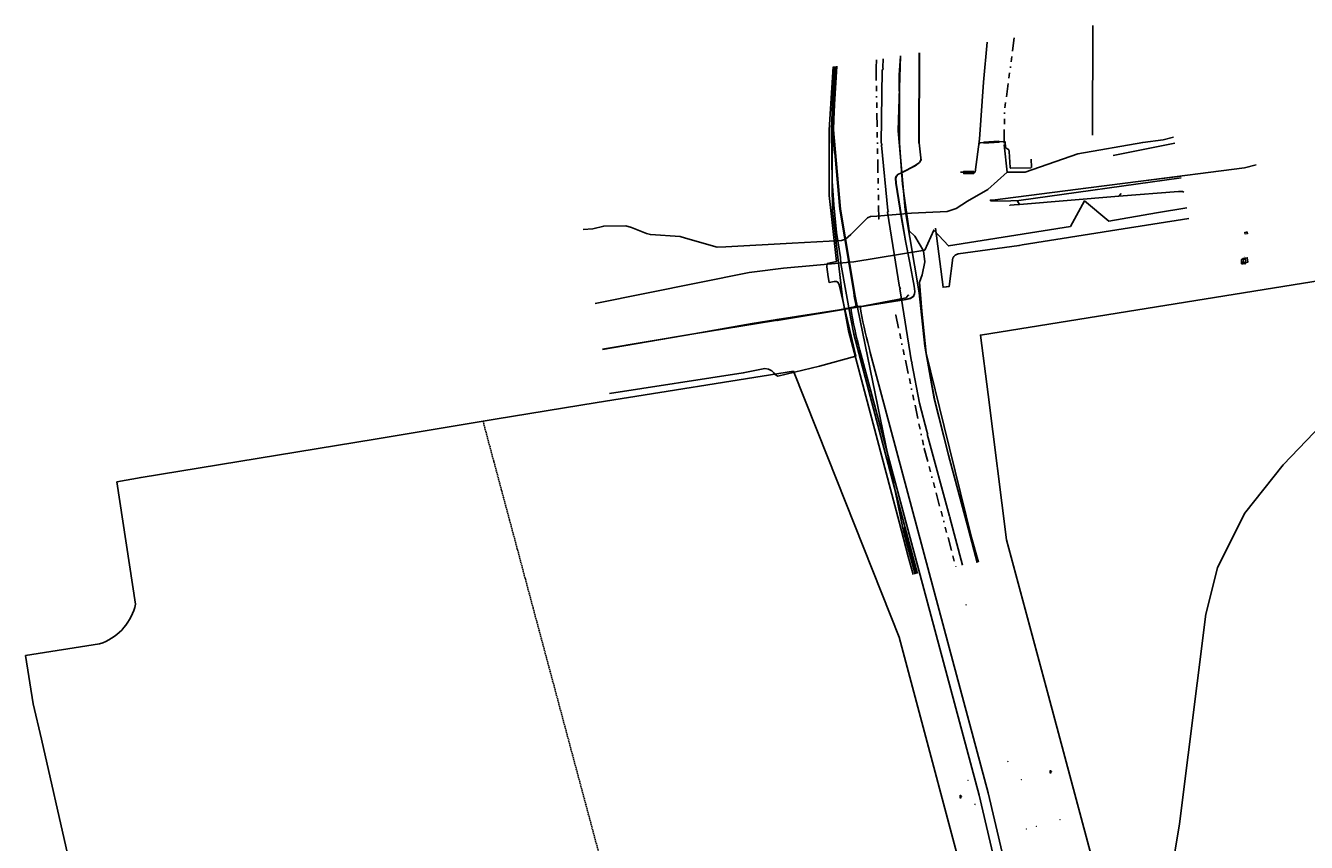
# Model space of a CAD drawing. Extents: x 102676 to 106538, y 417474 to 420545.
# Tile 9 of 112: x 102730 to 103204, y 419209 to 419511. Entities that reach past the tile are written whole.
import ezdxf
from ezdxf.enums import TextEntityAlignment as Align
from ezdxf.lldxf.tags import DXFTag

# ---------------------------------------------------------------- set-up
doc = ezdxf.new("R2010")
doc.units = 0
doc.linetypes.add('DASHED', pattern=[0.75, 0.5, -0.25])
doc.linetypes.add('RI-OVERIG', pattern=[17, 5, -2, 2, -2, 0, -2, 2, -2])
doc.layers.get('0').update_dxf_attribs({"lineweight": 25})
for name, color, linetype, lineweight in [('B-WE-KL-DATA-G', 90, 'KL-DATA-N', 25), ('B-WE-KL-DATA_HULPSTUK-S @ 0.2', 90, 'Continuous', 25), ('B-WE-KL-DATA_KABELBED-G', 90, 'Continuous', 25), ('B-WE-KL-DATA_MANTELBUIS-G', 90, 'Continuous', 25), ('B-WE-KL-ET_LS-G', 190, 'KL-LS-N', 25), ('B-WE-KL-ET_LS_HULPSTUK-S @ 0.2', 190, 'Continuous', 25), ('B-WE-KL-ET_LS_MANTELBUIS-G', 190, 'Continuous', 25), ('B-WE-KL-ET_MS-G', 130, 'KL-MS-N', 25), ('B-WE-KL-ET_MS_HULPSTUK-S @ 0.2', 130, 'Continuous', 25), ('B-WE-KL-ET_MS_MANTELBUIS-G', 130, 'Continuous', 25), ('B-WE-KL-GAS_LD-G', 50, 'KL-GAS-LD-N', 25), ('B-WE-KL-OVERIG_HULPSTUK-S @ 0.2', 8, 'Continuous', 25), ('B-WE-KL-OVERIG_HULPSTUK-S @ 0.5', 8, 'Continuous', 25), ('B-WE-KL-WATER-G', 170, 'KL-WATER-N', 25), ('B-WE-KL-WATER_HULPSTUK-S @ 0.2', 170, 'Continuous', 25), ('B-WE-KL-WATER_HULPSTUK-S @ 0.5', 170, 'Continuous', 25), ('B-WE-KW-KUNSTWERK_SLUIS-S @ 0.5', 170, 'Continuous', 25), ('B-WE-OG-INFO-G', 7, 'Continuous', 25), ('B-WE-RI-DRUK-G', 210, 'RI-PERS', 25), ('B-WE-RI-VRIJVERVAL-G', 210, 'RI-OVERIG', 25), ('B-WE-RI-VRIJVERVAL_HULPSTUK-S @ 0.5', 210, 'Continuous', 25), ('DTM_23-02-2012_luchtfoto drone', 40, 'Continuous', 25), ('N-PV-KG-GRENS_UITGIFTE', 12, 'Continuous', 25), ('N-WE-KL-ET_KAST-S @ 0.2', 10, 'Continuous', 25), ('N-WE-RI-VACUUMLEIDING_GEMAAL-S', 10, 'Continuous', 25), ('N-WE-RI-VACUUMLEIDING_GEMAAL-S @ 0.2', 10, 'Continuous', 25), ('N-WE-VH-KANTVERHARDING-G', 10, 'Continuous', 25), ('V-WE-KL-WATER-G', 170, 'KL-WATER-V', 25), ('V-WE-KL-WATER_HULPSTUK-S @ 0.2', 170, 'Continuous', 25), ('V-WE-KL-WATER_HULPSTUK-S @ 0.5', 170, 'Continuous', 25), ('X_XX-Luchtfoto-2021', 1, 'Continuous', 25)]:
    doc.layers.add(name, color=color, linetype=linetype, lineweight=lineweight)
doc.styles.add('NLCS-ISO', font='NLCS-ISO.ttf')
doc.styles.get("Standard").update_dxf_attribs({"font": 'arial.ttf'})
tags = doc.linetypes.add('KL-DATA-N', pattern='A,4,-1,[101,NLCS.shx,S=0.5,R=0,X=0,Y=0],-1,4,-1,["D",Standard,S=1,R=0,X=-0.25,Y=-0.5],-1.5', length=12.5).pattern_tags.tags
tags[18] = DXFTag(74, 10)
tags = doc.linetypes.add('KL-GAS-LD-N', pattern='A,4,-1,[69,NLCS.shx,S=0.5,R=0,X=0,Y=0],-1,4,-1,["L",Standard,S=1,R=0,X=0.25,Y=-0.5],-2', length=13).pattern_tags.tags
tags[18] = DXFTag(74, 10)
tags = doc.linetypes.add('KL-LS-N', pattern='A,4,-1,[103,NLCS.shx,S=0.75,R=0,X=0,Y=0],-1,4,-1,["L",Standard,S=1,R=0,X=0,Y=-0.5],-2', length=13).pattern_tags.tags
tags[18] = DXFTag(74, 10)
tags = doc.linetypes.add('KL-MS-N', pattern='A,4,-1,[103,NLCS.shx,S=0.75,R=0,X=0,Y=0],-1,4,-1,["M",Standard,S=1,R=0,X=0,Y=-0.5],-2', length=13).pattern_tags.tags
tags[18] = DXFTag(74, 10)
doc.linetypes.add('KL-WATER-N', pattern='A,7,-0.5,[168,NLCS.shx,S=0.75,R=0,X=0.75,Y=0],-2', length=9.5)
doc.linetypes.add('KL-WATER-V', pattern='A,3.5,[24,NLCS.shx,S=0.5,R=0,X=0,Y=0],3.5,-0.5,[168,NLCS.shx,S=0.75,R=0,X=0.75,Y=0],-2', length=9.5)
tags = doc.linetypes.add('RI-PERS', pattern='A,7,-2,["P",Standard,S=1.8,R=0,X=-0.5,Y=-0.9],-2,7,-2,[102,NLCS.shx,S=1,R=180,X=0,Y=0],-2', length=22).pattern_tags.tags
tags[6] = DXFTag(74, 10)

# ---------------------------------------------------------------- blocks, each defined once
blk = doc.blocks.new('SKL-ET_KAST_ELEKTRA-SO')
at = {"color": 0, "linetype": 'ByBlock', "lineweight": 18}
for points in [[(-2, 2), (2, 2), (2, 1.68), (-2, 1.68)], [(-2, 1.52), (2, 1.52), (2, -2), (-2, -2)]]:
    blk.add_lwpolyline(points, close=True, dxfattribs=at)
at = {"color": 0, "linetype": 'ByBlock', "lineweight": 18, "style": 'NLCS-ISO'}
blk.add_text('et', height=1.5, dxfattribs=at).set_placement((0, 0), align=Align.MIDDLE_CENTER)
blk = doc.blocks.new('SRI-GEMAAL-SO')
at = {"lineweight": -3, "flags": 128}
blk.add_lwpolyline([(-4, -4), (4, -4), (4, 4), (-4, 4)], close=True, dxfattribs=at)
at = {"ltscale": 0.1, "style": 'NLCS-ISO'}
blk.add_text('G', height=2.5, dxfattribs=at).set_placement((-0.2, 0), align=Align.MIDDLE_CENTER)
blk = doc.blocks.new('SKL-WTB_HULP_OVERIG-SO')
at = {"color": 0, "linetype": 'ByBlock', "lineweight": 18}
for points in [[(-0.14, 0.14), (0.14, -0.14)], [(0.14, 0.14), (-0.14, -0.14)]]:
    blk.add_lwpolyline(points, dxfattribs=at)
at = {"color": 0, "linetype": 'ByBlock', "lineweight": 18, "style": 'NLCS-ISO', "flags": 1}
for tag, p in [('TYPE', (1.5, 0)), ('OMSCHRIJVING', (1.5, -3)), ('LABEL', (1.5, -1.5))]:
    blk.add_attdef(tag, p, '', height=1, dxfattribs=at)
blk = doc.blocks.new('SRI-HULP_VENTIEL_TAP-SO')
at = {"color": 0, "linetype": 'ByBlock', "lineweight": 18}
blk.add_lwpolyline([(-0.25, -1), (-0.25, 1), (0.25, 1), (0.25, 0.5), (0.75, 0.5), (0.75, 0.25), (0.25, 0.25), (0.25, -1)], close=True, dxfattribs=at)
at = {"color": 0, "linetype": 'ByBlock', "lineweight": 18, "style": 'NLCS-ISO', "flags": 1}
for tag, p in [('TYPE', (1.5, 0)), ('OMSCHRIJVING', (1.5, -3)), ('LABEL', (1.5, -1.5))]:
    blk.add_attdef(tag, p, '', height=1, dxfattribs=at)
blk = doc.blocks.new('SKW-SLUIS-SO')
at = {"color": 0, "linetype": 'ByBlock', "lineweight": 18}
blk.add_lwpolyline([(0.31, -1.55), (0.82, -1.55), (0.82, -0.35, -1), (1.45, -0.35), (1.45, -1.55), (1.7, -1.55), (1.7, 1.55), (-1.7, 1.55), (-1.7, -1.55), (-1.45, -1.55), (-1.45, -0.35, -1), (-0.82, -0.35), (-0.82, -1.55), (-0.32, -1.55), (-0.32, -0.35, -1), (0.31, -0.35)], format="xyb", close=True, dxfattribs=at)
blk = doc.blocks.new('SKL-WTB_HULP_MOF-SO')
at = {"linetype": 'ByBlock', "lineweight": 18}
h = blk.add_hatch(color=0, dxfattribs=at)
h.dxf.hatch_style = 1
h.paths.add_polyline_path([(-0.5625, 0, 1), (0.5625, 0, 1)])
at = {"color": 0, "linetype": 'ByBlock', "lineweight": 18}
blk.add_circle((0, 0), 0.5625, dxfattribs=at)
at = {"color": 0, "linetype": 'ByBlock', "lineweight": 18, "style": 'NLCS-ISO', "flags": 1}
for tag, p in [('TYPE', (1.5, 0)), ('OMSCHRIJVING', (1.5, -3)), ('LABEL', (1.5, -1.5))]:
    blk.add_attdef(tag, p, '', height=1, dxfattribs=at)
blk = doc.blocks.new('KenL-kruising AQUA-WZD')
at = {"layer": 'B-WE-KL-DATA-G', "flags": 128}
for points in [[(102943.742, 419391.503), (102977.578, 419397.266), (103031.209, 419406.004), (103056.091, 419409.987), (103057.782, 419410.411), (103058.838, 419411.034), (103059.244, 419412.018), (103059.37, 419412.922), (103059.143, 419414.871), (103057.561, 419423.511), (103055.926, 419431.735), (103054.389, 419440.705), (103052.393, 419453.13), (103052.266, 419454.94), (103052.547, 419455.688), (103053.105, 419456.264), (103054.396, 419456.843), (103059.476, 419459.538), (103061.073, 419460.69), (103061.656, 419461.742), (103061.642, 419462.453), (103060.966, 419467.966), (103060.972, 419480.346), (103061.072, 419501.304)], [(103054.03, 419500.177), (103053.152, 419472.485), (103055.746, 419443.23), (103060.945, 419412.492), (103063.035, 419392.741), (103066.557, 419373.128), (103071.763, 419352.328), (103079.205, 419324.77), (103082.461, 419312.552)], [(103082.939, 419312.641), (103080.32, 419321.79), (103070.25, 419362.99), (103063.55, 419390.08), (103061.99, 419405.65), (103061.08, 419416.44), (103062.06, 419419.14), (103063.12, 419423.99), (103062.61, 419427.98), (103059.31, 419433.49), (103057.32, 419435.39), (103054.79, 419452.72), (103053.72, 419467.88), (103053.74, 419481.09), (103053.58, 419493.06), (103053.998, 419500.171)], [(103082.939, 419312.641), (103080.32, 419321.79), (103070.25, 419362.99), (103063.55, 419390.08), (103061.99, 419405.65), (103061.08, 419416.44), (103062.06, 419419.14), (103063.12, 419423.99), (103062.61, 419427.98), (103059.31, 419433.49), (103057.32, 419435.39), (103054.79, 419452.72), (103053.72, 419467.88), (103053.74, 419481.09), (103053.58, 419493.06), (103053.998, 419500.171)], [(103029.109, 419496.187), (103027.64, 419472.84), (103027.61, 419448.49), (103030.42, 419424.07), (103026.93, 419423.29), (103026.73, 419422.06), (103027.27, 419418.35), (103027.61, 419416.33), (103029.54, 419416.66), (103030.39, 419416.61), (103031, 419416.3), (103031.34, 419415.47), (103037.49, 419388.98), (103024.05, 419385.24), (103008.64, 419381.59), (103007.79, 419382.03), (103007.22, 419382.8), (103006.45, 419383.57), (103005.13, 419384.12), (103003.83, 419384.4), (102995.83, 419382.78), (102946.36, 419375.148)], [(103029.109, 419496.187), (103027.64, 419472.84), (103027.61, 419448.49), (103030.42, 419424.07), (103026.93, 419423.29), (103026.73, 419422.06), (103027.27, 419418.35), (103027.61, 419416.33), (103029.54, 419416.66), (103030.39, 419416.61), (103031, 419416.3), (103031.34, 419415.47), (103037.49, 419388.98), (103024.05, 419385.24), (103008.64, 419381.59), (103007.79, 419382.03), (103007.22, 419382.8), (103006.45, 419383.57), (103005.13, 419384.12), (103003.83, 419384.4), (102995.83, 419382.78), (102946.36, 419375.148)], [(103056.93, 419411.56), (103056.15, 419410.63), (103038.1, 419407.09), (103008.4, 419402.24)]]:
    blk.add_lwpolyline(points, dxfattribs=at)
at = {"layer": 'B-WE-KL-DATA_KABELBED-G', "flags": 128}
for points in [[(103094.921, 419446.551), (103097.797, 419446.598), (103157.974, 419455.024)], [(103160.037, 419443.953), (103148.805, 419442.049), (103131.149, 419438.954), (103122.195, 419446.473), (103116.938, 419437.005), (103071.763, 419429.812), (103066.344, 419435.719), (103063.028, 419428.193), (103036.734, 419423.964), (103010.793, 419421.527), (103000, 419420.224), (102997.974, 419419.98), (102940.991, 419408.493)], [(103087.489, 419446.431), (103094.921, 419446.551)]]:
    blk.add_lwpolyline(points, dxfattribs=at)
at = {"layer": 'B-WE-KL-DATA_MANTELBUIS-G', "flags": 128}
blk.add_lwpolyline([(103008.641, 419381.59), (103024.05, 419385.24)], dxfattribs=at)
at = {"layer": 'B-WE-KL-ET_LS-G', "flags": 128}
for points in [[(103086.134, 419505.316), (103084.794, 419490.479), (103083.24, 419469.317), (103081.684, 419457.201), (103076.313, 419457.201)], [(103047.615, 419495.488), (103047.461, 419495.867), (103047.666, 419499.158)], [(103029.668, 419482.169), (103030.507, 419496.411)], [(103047.211, 419467.55), (103046.902, 419467.9), (103047.282, 419494.913), (103047.615, 419495.488)], [(103028.712, 419453.829), (103028.713, 419457.551), (103028.78, 419462.749), (103029.668, 419482.169)], [(103102.47, 419461.914), (103102.52, 419459.009), (103102.506, 419458.932), (103102.464, 419458.866), (103102.399, 419458.822), (103102.323, 419458.805), (103094.899, 419458.678), (103094.821, 419458.692), (103094.754, 419458.734), (103094.707, 419458.797), (103094.687, 419458.874), (103094.306, 419464.78), (103094.273, 419465.014), (103094.205, 419465.22), (103094.108, 419465.383), (103093.987, 419465.494), (103093.216, 419465.979), (103093.098, 419466.07), (103093.006, 419466.181), (103092.945, 419466.306), (103092.92, 419466.436), (103092.823, 419468.24), (103092.794, 419468.354), (103092.723, 419468.448), (103092.623, 419468.507), (103092.507, 419468.524), (103083.419, 419468.039), (103083.133, 419467.701), (103083.063, 419467.155), (103082.938, 419466.97)], [(103049.564, 419442.832), (103049.312, 419442.98), (103047.058, 419467.103), (103047.211, 419467.55)], [(103031.803, 419425.555), (103030.423, 419434.822), (103029.321, 419445.005), (103028.712, 419453.829)], [(103094.598, 419444.872), (103096.093, 419444.991), (103098.085, 419445.188), (103134.826, 419448.269), (103156.906, 419449.973), (103158.435, 419449.942), (103158.947, 419449.785)], [(103135.777, 419449.243), (103134.826, 419448.269)], [(103097.324, 419446.347), (103098.085, 419445.188)], [(103054.003, 419414.301), (103053.724, 419414.489), (103049.282, 419442.383), (103049.564, 419442.832)], [(103036.838, 419397.101), (103035.694, 419402.816), (103032.011, 419423.374), (103031.803, 419425.555)], [(103058.376, 419386.728), (103058.08, 419386.921), (103053.822, 419413.982), (103054.003, 419414.301)], [(103044.014, 419369.517), (103036.838, 419397.101)], [(103064.2, 419360.551), (103063.883, 419360.712), (103061.142, 419371.549), (103058.196, 419386.448), (103058.376, 419386.728)], [(103051.676, 419340.625), (103044.014, 419369.517)], [(103072.497, 419329.471), (103072.139, 419329.696), (103063.933, 419360.147), (103064.2, 419360.551)], [(103059.936, 419309.762), (103051.676, 419340.625)], [(103077.021, 419311.538), (103072.348, 419329.162), (103072.497, 419329.471)], [(103060.296, 419308.42), (103059.936, 419309.762)]]:
    blk.add_lwpolyline(points, dxfattribs=at)
at = {"layer": 'B-WE-KL-ET_LS_MANTELBUIS-G', "flags": 128}
for points in [[(103060.917, 419501.279), (103060.915, 419500.95), (103060.816, 419467.963), (103061.016, 419467.963)], [(103061.016, 419467.963), (103061.115, 419500.95), (103061.117, 419501.311)], [(103090.5, 419468.618), (103084.908, 419468.319), (103084.93, 419467.919), (103090.522, 419468.218), (103090.5, 419468.618)], [(103081.162, 419457.401), (103077.473, 419457.401), (103077.473, 419456.601), (103081.162, 419456.601), (103081.162, 419457.401)]]:
    blk.add_lwpolyline(points, dxfattribs=at)
at = {"layer": 'B-WE-KL-ET_MS-G', "flags": 128}
for points in [[(103061.022, 419501.296), (103060.922, 419480.346), (103060.916, 419467.963), (103061.592, 419462.449), (103061.606, 419461.754), (103061.035, 419460.724), (103059.45, 419459.581), (103054.374, 419456.888), (103053.076, 419456.306), (103052.504, 419455.715), (103052.215, 419454.947), (103052.343, 419453.124), (103054.34, 419440.697), (103055.877, 419431.726), (103057.512, 419423.502), (103059.094, 419414.864), (103059.32, 419412.923), (103059.195, 419412.031), (103058.798, 419411.069), (103057.763, 419410.458), (103056.081, 419410.036), (103031.201, 419406.053), (103008.383, 419402.332)], [(103082.509, 419312.561), (103079.252, 419324.783), (103071.812, 419352.341), (103066.607, 419373.138), (103063.085, 419392.749), (103060.996, 419412.499), (103055.795, 419443.236), (103053.202, 419472.486), (103054.081, 419500.185)], [(103029.706, 419496.282), (103028.96, 419472.769), (103031.561, 419443.43), (103036.763, 419412.685), (103036.917, 419411.227), (103037.664, 419407.686), (103037.083, 419407.21), (103031.463, 419406.201), (103008.35, 419402.537)], [(103054.968, 419325.27), (103037.214, 419411.274), (103037.06, 419412.726), (103031.859, 419443.469), (103029.26, 419472.778), (103030.008, 419496.331)], [(103097.964, 419430.032), (103099.111, 419430.194), (103134.169, 419435.816), (103160.78, 419439.931)], [(103067.005, 419436.44), (103069.844, 419414.491), (103070.989, 419414.643)], [(103070.989, 419414.643), (103072.117, 419414.798), (103073.476, 419425.395), (103073.627, 419425.673), (103073.81, 419425.931), (103074.023, 419426.165), (103074.263, 419426.372), (103074.525, 419426.547), (103074.806, 419426.689), (103075.101, 419426.796), (103075.406, 419426.865), (103097.964, 419430.032)], [(102943.734, 419391.552), (102977.57, 419397.315), (102999.102, 419401.087), (103008.35, 419402.537)], [(103054.968, 419325.27), (103056.642, 419318.617), (103059.434, 419308.259)], [(103059.73, 419308.314), (103056.932, 419318.695), (103055.328, 419325.352)]]:
    blk.add_lwpolyline(points, dxfattribs=at)
at = {"layer": 'B-WE-KL-ET_MS_MANTELBUIS-G', "flags": 128}
for points in [[(103060.917, 419501.279), (103060.915, 419500.95), (103060.816, 419467.963), (103061.016, 419467.963)], [(103061.016, 419467.963), (103061.115, 419500.95), (103061.117, 419501.311)]]:
    blk.add_lwpolyline(points, dxfattribs=at)
at = {"layer": 'B-WE-KL-GAS_LD-G', "flags": 128}
for points in [[(103125.134, 419470.817), (103125.254, 419511.446)], [(103132.795, 419463.366), (103155.58, 419467.882)]]:
    blk.add_lwpolyline(points, dxfattribs=at)
at = {"layer": 'B-WE-KL-WATER-G', "flags": 128}
for points in [[(103032.619, 419410.628), (103028.824, 419442.981), (103028.529, 419472.835), (103029.417, 419496.236)], [(103058.69, 419308.12), (103056.922, 419314.753), (103053.544, 419327.664), (103034.857, 419398.383), (103032.619, 419410.628)]]:
    blk.add_lwpolyline(points, dxfattribs=at)
at = {"layer": 'B-WE-OG-INFO-G', "flags": 128}
for points in [[(103060.917, 419501.279), (103060.915, 419500.95), (103060.816, 419467.963), (103061.016, 419467.963)], [(103060.917, 419501.279), (103060.915, 419500.95), (103060.816, 419467.963), (103061.016, 419467.963)], [(103061.016, 419467.963), (103061.115, 419500.95), (103061.117, 419501.311)], [(103061.016, 419467.963), (103061.115, 419500.95), (103061.117, 419501.311)], [(103008.641, 419381.59), (103024.05, 419385.24)], [(103008.641, 419381.59), (103024.05, 419385.24)]]:
    blk.add_lwpolyline(points, dxfattribs=at)
at = {"layer": 'B-WE-RI-DRUK-G', "flags": 128}
for points in [[(103093.591, 419457.122), (103100.175, 419457.122), (103119.694, 419463.946), (103143.729, 419468.185), (103151.254, 419469.126), (103155.166, 419470.105)], [(103092.415, 419467.24), (103093.591, 419457.122)], [(102936.632, 419435.907), (102940.191, 419436.173), (102944.174, 419437.152), (102952.35, 419437.222), (102954.516, 419436.593), (102960.036, 419434.425), (102961.503, 419434.006), (102972.474, 419433.306), (102974.43, 419432.747), (102986.204, 419429.388), (102989.349, 419429.458), (103013.945, 419430.787), (103032.216, 419431.835), (103033.753, 419432.325), (103035.71, 419434.073), (103041.789, 419440.226), (103042.977, 419440.715), (103045.283, 419440.855), (103058.173, 419441.974), (103071.31, 419442.533), (103074.664, 419443.652), (103078.856, 419446.379), (103086.403, 419450.784), (103093.591, 419457.122)]]:
    blk.add_lwpolyline(points, dxfattribs=at)
at = {"layer": 'B-WE-RI-VRIJVERVAL-G', "flags": 128}
for points in [[(103096.094, 419506.911), (103096.06, 419506.066), (103095.472, 419501.36), (103092.65, 419480.653), (103092.533, 419478.064), (103092.415, 419467.24)], [(103045.183, 419498.76), (103045.014, 419495.801)], [(103046.014, 419439.807), (103045.014, 419495.801)], [(103052.3, 419404.226), (103062.841, 419354.832)], [(103062.841, 419354.832), (103074.507, 419311.069)]]:
    blk.add_lwpolyline(points, dxfattribs=at)
at = {"layer": 'V-WE-KL-WATER-G', "flags": 128}
blk.add_lwpolyline([(103087.243, 419446.753), (103088.113, 419446.776), (103123.666, 419451.331), (103142.973, 419453.799), (103157.845, 419455.706)], dxfattribs=at)
at = {"layer": 'B-WE-KL-DATA_HULPSTUK-S @ 0.2', "xscale": 0.2, "yscale": 0.2, "zscale": 0.2}
for name, p in [('SKL-WTB_HULP_OVERIG-SO', (103087.489, 419446.431)), ('SKL-WTB_HULP_OVERIG-SO', (103094.921, 419446.551)), ('SKL-WTB_HULP_OVERIG-SO', (103094.921, 419446.551)), ('SKL-WTB_HULP_MOF-SO', (103056.93, 419411.56)), ('SKL-WTB_HULP_MOF-SO', (103008.4, 419402.24))]:
    blk.add_blockref(name, p, dxfattribs=at)
at = {"layer": 'B-WE-KL-ET_LS_HULPSTUK-S @ 0.2', "xscale": 0.2, "yscale": 0.2, "zscale": 0.2}
blk.add_blockref('SKL-WTB_HULP_MOF-SO', (103094.598, 419444.872), dxfattribs=at)
at = {"layer": 'B-WE-KL-ET_MS_HULPSTUK-S @ 0.2', "xscale": 0.2, "yscale": 0.2, "zscale": 0.2}
for p in [(103097.964, 419430.032), (103070.989, 419414.643), (103008.35, 419402.537), (103054.968, 419325.27), (103055.328, 419325.352)]:
    blk.add_blockref('SKL-WTB_HULP_MOF-SO', p, dxfattribs=at)
at = {"layer": 'B-WE-KL-OVERIG_HULPSTUK-S @ 0.2', "xscale": 0.2, "yscale": 0.2, "zscale": 0.2}
for p in [(103045.014, 419495.801), (103092.415, 419467.24), (103046.014, 419439.807), (103052.3, 419404.226), (103062.841, 419354.832)]:
    blk.add_blockref('SKL-WTB_HULP_OVERIG-SO', p, dxfattribs=at)
at = {"layer": 'B-WE-KL-WATER_HULPSTUK-S @ 0.2', "xscale": 0.2, "yscale": 0.2, "zscale": 0.2}
blk.add_blockref('SKL-WTB_HULP_OVERIG-SO', (103032.619, 419410.628), dxfattribs=at)
at = {"layer": 'V-WE-KL-WATER_HULPSTUK-S @ 0.2', "xscale": 0.2, "yscale": 0.2, "zscale": 0.2}
blk.add_blockref('SKL-WTB_HULP_OVERIG-SO', (103087.244, 419446.684), dxfattribs=at)
blk = doc.blocks.new('Uitgifte Stedenbouw')
at = {"layer": 'N-PV-KG-GRENS_UITGIFTE', "color": 8, "linetype": 'DASHED', "lineweight": -2, "transparency": 33554687}
blk.add_line((102961.9, 419132.09), (102899.51, 419364.93), dxfattribs=at)
at = {"layer": 'N-PV-KG-GRENS_UITGIFTE', "transparency": 33554687, "flags": 128}
blk.add_lwpolyline([(103230.77, 419339.89), (103410.33, 419387.95), (103571.98, 419454.27), (103556.57, 419395.03), (103501, 419181.34), (103495.24, 419182.84), (103496.25, 419186.71), (103488.51, 419188.74), (103487.5, 419184.86), (103330.81, 419225.77, 0.129956), (103311.64, 419225.71), (103293.68, 419220.91), (103168.06, 419187.28), (103131.13, 419179.73), (103108.79, 419263.18), (103093.32, 419320.97), (103086.46, 419374.78), (103083.66, 419396.81), (103210.11, 419417.08), (103230.77, 419339.89)], format="xyb", close=True, dxfattribs=at)
blk.add_lwpolyline([(103082.37, 419177.01), (103053.51, 419284.84), (103027.1, 419351.46), (103014.43, 419383.41), (102941.82, 419371.85), (102904.04, 419365.68), (102859.6, 419358.28), (102772.95, 419344.04), (102763.98, 419342.39), (102770.87, 419297.07), (102770.57, 419295.89), (102770.2, 419294.73), (102769.76, 419293.6), (102769.25, 419292.49), (102768.67, 419291.42), (102768.03, 419290.39), (102767.33, 419289.39), (102766.57, 419288.44), (102765.76, 419287.54), (102764.89, 419286.69), (102763.96, 419285.9), (102763, 419285.16), (102761.99, 419284.48), (102760.94, 419283.87), (102759.85, 419283.32), (102758.74, 419282.84), (102757.59, 419282.43), (102730.19, 419278.06), (102733.03, 419260.19), (102736.03, 419247.16), (102745.78, 419204.17)], dxfattribs=at)

msp = doc.modelspace()

# ---------------------------------------------------------------- linework, layer by layer
at = {"layer": 'DTM_23-02-2012_luchtfoto drone', "elevation": -0.517, "flags": 128}
msp.add_lwpolyline([(103209.9618, 419363.6583), (103195.6825, 419348.7643), (103181.3688, 419330.6895), (103171.4429, 419310.5534), (103167.1294, 419293.4253), (103157.3339, 419215.7767), (103141.0331, 419116.6747), (103140.6835, 419112.1912), (103136.1641, 419111.9035), (103135.3638, 419124.4742), (103114.55, 419120.7893), (102792.9928, 419063.8605), (102799.3991, 419017.7541), (102799.3991, 419017.7541), (102809.3991, 418985.2541), (102819.3991, 418952.7541), (102836.4323, 418895.7162), (102849.2049, 418847.7298)], dxfattribs=at)
at = {"layer": 'N-WE-RI-VACUUMLEIDING_GEMAAL-S', "const_width": 0.1, "flags": 128}
for points in [[(103181.5945, 419425.3059), (103181.4911, 419426.0047)], [(103181.8438, 419423.7254), (103181.9731, 419422.8513)]]:
    msp.add_lwpolyline(points, dxfattribs=at)
at = {"layer": 'N-WE-VH-KANTVERHARDING-G', "color": 8, "transparency": 33554687, "flags": 128}
msp.add_lwpolyline([(103093.9853, 419179.9798), (103097.3659, 419180.8865), (103086.5273, 419227.224), (103072.1162, 419281.0597), (103042.8567, 419390.3646), (103042.3991, 419392.074, -0.02566482), (103039.0967, 419407.5503), (103035.6408, 419406.9964), (103035.6408, 419406.9964), (103035.6408, 419406.9964, -0.41404657), (103035.6408, 419406.9964), (103035.6408, 419406.9964), (103035.6408, 419406.9964, -0.41421249), (103035.6408, 419406.9964), (103035.6408, 419406.9964), (103035.6408, 419406.9964, 0.02566482), (103039.0182, 419391.1689), (103083.1268, 419226.3919), (103083.1268, 419226.3919), (103093.9853, 419179.9798), (103093.9853, 419179.9798), (103093.9853, 419179.9798, -0.21525032), (103093.9853, 419179.9798), (103093.9853, 419179.9798)], format="xyb", close=True, dxfattribs=at)
at = {"layer": 'V-WE-KL-WATER-G'}
msp.add_lwpolyline([(103087.243, 419446.753), (103088.113, 419446.776), (103123.666, 419451.331), (103142.973, 419453.799), (103181.336, 419458.719), (103185.661, 419459.91)], dxfattribs=at)

# ---------------------------------------------------------------- block references
at = {"layer": 'B-WE-KL-OVERIG_HULPSTUK-S @ 0.5', "xscale": 0.5, "yscale": 0.5, "zscale": 0.5}
for p in [(103092.415, 419467.24), (103046.014, 419439.807), (103052.3, 419404.226), (103062.841, 419354.832), (103078.293, 419296.866), (103093.77, 419238.829), (103098.758, 419232.06), (103113.065, 419217.245), (103100.638, 419213.811), (103104.317, 419214.792)]:
    msp.add_blockref('SKL-WTB_HULP_OVERIG-SO', p, dxfattribs=at)
at = {"layer": 'B-WE-KL-WATER_HULPSTUK-S @ 0.5', "xscale": 0.5, "yscale": 0.5, "zscale": 0.5}
for p in [(103032.619, 419410.628), (103079.012, 419231.884), (103081.573, 419222.913)]:
    msp.add_blockref('SKL-WTB_HULP_OVERIG-SO', p, dxfattribs=at)
at = {"layer": 'B-WE-KW-KUNSTWERK_SLUIS-S @ 0.5', "xscale": 0.5, "yscale": 0.5, "zscale": 0.5}
msp.add_blockref('SKW-SLUIS-SO', (103181, 419424), dxfattribs=at)
at = {"layer": 'B-WE-RI-VRIJVERVAL_HULPSTUK-S @ 0.5', "xscale": 0.5, "yscale": 0.5, "zscale": 0.5}
for p in [(103109.633, 419235.026), (103076.239, 419225.799)]:
    msp.add_blockref('SRI-HULP_VENTIEL_TAP-SO', p, dxfattribs=at)
at = {"layer": 'N-PV-KG-GRENS_UITGIFTE'}
msp.add_blockref('Uitgifte Stedenbouw', (0, 0), dxfattribs=at)
at = {"layer": 'N-WE-KL-ET_KAST-S @ 0.2', "xscale": 0.2, "yscale": 0.2, "zscale": 0.2, "rotation": 9.736274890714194}
msp.add_blockref('SKL-ET_KAST_ELEKTRA-SO', (103182.0027, 419434.596), dxfattribs=at)
at = {"layer": 'N-WE-RI-VACUUMLEIDING_GEMAAL-S @ 0.2', "xscale": 0.2, "yscale": 0.2, "zscale": 0.2, "rotation": 8.795741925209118}
msp.add_blockref('SRI-GEMAAL-SO', (103181.7168, 419424.5153), dxfattribs=at)
at = {"layer": 'V-WE-KL-WATER_HULPSTUK-S @ 0.5', "xscale": 0.5, "yscale": 0.5, "zscale": 0.5}
msp.add_blockref('SKL-WTB_HULP_OVERIG-SO', (103087.244, 419446.684), dxfattribs=at)
at = {"layer": 'X_XX-Luchtfoto-2021'}
msp.add_blockref('KenL-kruising AQUA-WZD', (0, 0), dxfattribs=at)

doc.saveas('drawing.dxf')
